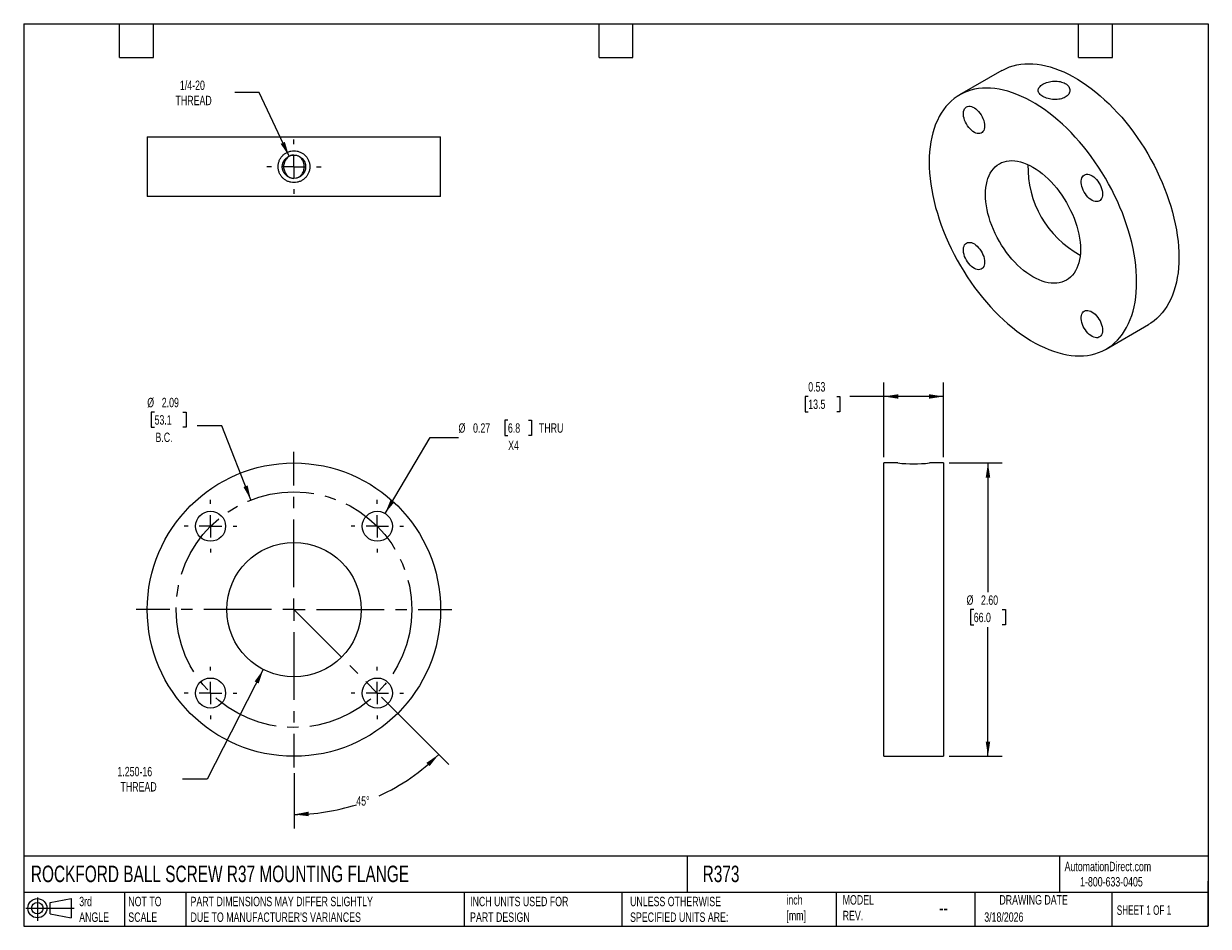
# Model space of a CAD drawing. Header units: inches. Extents: x 0.2 to 10.8, y 0.2 to 8.2.
import ezdxf

# ---------------------------------------------------------------- set-up
doc = ezdxf.new("R2010")
doc.units = ezdxf.units.IN
doc.header["$MEASUREMENT"] = 0
doc.linetypes.add('SLD-Center', pattern=[0.75, 0.6, -0.05, 0.05, -0.05])
doc.linetypes.add('SLD-Solid', pattern=[0])
doc.layers.add('CENTER', color=40, linetype='SLD-Center')
doc.layers.add('SLD-DEFPOINTS', color=7, linetype='Continuous')
doc.layers.add('DIMENSIONS', color=140, linetype='SLD-Solid', lineweight=25)
doc.layers.add('TEXT', color=140, linetype='SLD-Solid', lineweight=25)
doc.styles.add('SLDTEXTSTYLE0', font='TXT', dxfattribs={"width": 0.7})
doc.styles.add('SLDTEXTSTYLE1', font='TXT', dxfattribs={"width": 0.65})
doc.dimstyles.new('SLDDIMSTYLE0', dxfattribs={"dimtxt": 0.084961, "dimasz": 0.13, "dimexe": 0, "dimexo": 0.0625, "dimgap": 0.02124, "dimtad": 0, "dimtih": 1, "dimtoh": 1, "dimdec": 4, "dimzin": 12, "dimdsep": 46, "dimtxsty": 'SLDTEXTSTYLE0', "dimsah": 1, "dimcen": 0.09, "dimadec": 0, "dimazin": 3, "dimtfac": 1, "dimtdec": 0, "dimtofl": 0, "dimtmove": 0, "dimatfit": 3, "dimfxl": 0, "dimfrac": 2, "dimtolj": 1, "dimtzin": 12, "dimarcsym": 0})
doc.dimstyles.new('SLDDIMSTYLE1', dxfattribs={"dimtxt": 0.084961, "dimasz": 0.13, "dimexe": 0, "dimexo": 0.0625, "dimgap": 0.02124, "dimtad": 0, "dimtih": 1, "dimtoh": 1, "dimrnd": 1e-09, "dimzin": 12, "dimdsep": 46, "dimtxsty": 'SLDTEXTSTYLE0', "dimsah": 1, "dimcen": 0, "dimadec": 0, "dimazin": 3, "dimtfac": 1, "dimtofl": 0, "dimtmove": 0, "dimatfit": 3, "dimfxl": 0, "dimfrac": 2, "dimtolj": 1, "dimtzin": 12, "dimarcsym": 0})
doc.dimstyles.new('SLDDIMSTYLE2', dxfattribs={"dimtxt": 0.084961, "dimasz": 0.13, "dimexe": 0, "dimexo": 0.0625, "dimgap": 0.02124, "dimtad": 0, "dimtih": 1, "dimtoh": 1, "dimrnd": 1e-09, "dimdsep": 46, "dimtxsty": 'SLDTEXTSTYLE0', "dimsah": 1, "dimcen": 0, "dimadec": 0, "dimazin": 2, "dimtfac": 1, "dimtofl": 0, "dimtmove": 0, "dimatfit": 3, "dimfxl": 0, "dimfrac": 2, "dimtolj": 1, "dimtzin": 12, "dimarcsym": 0})
doc.dimstyles.new('SLDDIMSTYLE3', dxfattribs={"dimtxt": 0.084961, "dimasz": 0.13, "dimexe": 0, "dimexo": 0.0625, "dimgap": 0.02124, "dimtad": 0, "dimtih": 1, "dimtoh": 1, "dimrnd": 1e-09, "dimzin": 12, "dimdsep": 46, "dimtxsty": 'SLDTEXTSTYLE0', "dimsah": 1, "dimcen": 0, "dimadec": 0, "dimazin": 3, "dimtfac": 1, "dimtofl": 0, "dimtmove": 0, "dimatfit": 3, "dimfxl": 0, "dimfrac": 2, "dimtolj": 1, "dimtzin": 12, "dimarcsym": 0})
doc.dimstyles.new('SLDDIMSTYLE4', dxfattribs={"dimtxt": 0.084961, "dimasz": 0.13, "dimexe": 0, "dimexo": 0.0625, "dimgap": 0.02124, "dimtad": 0, "dimtih": 1, "dimtoh": 1, "dimrnd": 1e-09, "dimdsep": 46, "dimtxsty": 'SLDTEXTSTYLE0', "dimsah": 1, "dimcen": 0.09, "dimadec": 0, "dimazin": 2, "dimtfac": 1, "dimtofl": 0, "dimtmove": 0, "dimatfit": 3, "dimfxl": 0, "dimfrac": 2, "dimtolj": 1, "dimtzin": 12, "dimarcsym": 0})
doc.dimstyles.new('SLDDIMSTYLE5', dxfattribs={"dimtxt": 0.084961, "dimasz": 0.13, "dimexe": 0, "dimexo": 0.0625, "dimgap": 0.02124, "dimtad": 0, "dimtih": 1, "dimtoh": 1, "dimrnd": 1e-09, "dimzin": 4, "dimdsep": 46, "dimtxsty": 'SLDTEXTSTYLE0', "dimsah": 1, "dimcen": 0.09, "dimadec": 0, "dimazin": 1, "dimtfac": 1, "dimtofl": 0, "dimtmove": 0, "dimatfit": 3, "dimfxl": 0, "dimfrac": 2, "dimtolj": 1, "dimtzin": 12, "dimarcsym": 0})

# ---------------------------------------------------------------- blocks, each defined once
blk = doc.blocks.new('Block11')
at = {"color": 7, "linetype": 'SLD-Solid', "lineweight": 18}
for p, q in [((0, 0.113), (0.428, 0.113)), ((0.102, 0.209), (0.102, 0)), ((0.216, 0.164), (0.401, 0.198)), ((0.216, 0.063), (0.216, 0.164)), ((0.401, 0.198), (0.401, 0.029)), ((0.216, 0.063), (0.401, 0.029))]:
    blk.add_line(p, q, dxfattribs=at)
for radius in [0.0846, 0.0506]:
    blk.add_circle((0.102, 0.113), radius, dxfattribs=at)
blk = doc.blocks.new('Block12')
at = {"layer": 'SLD-DEFPOINTS'}
blk.add_blockref('Block11', (0, 0), dxfattribs=at)
blk = doc.blocks.new('_D')
at = {"layer": 'DIMENSIONS'}
for p, q in [((3.42, 2.282), (4.018, 1.684)), ((2.646, 1.607), (2.646, 1.116))]:
    blk.add_line(p, q, dxfattribs=at)
for start, end in [(294.5435, 315), (270, 287.7197)]:
    blk.add_arc((2.646, 3.057), 1.815, start, end, dxfattribs=at)
for points in [[(3.929, 1.773), (3.82, 1.699), (3.848, 1.67)], [(2.646, 1.241), (2.776, 1.226), (2.775, 1.266)]]:
    blk.add_solid(points, dxfattribs=at)
at = {"layer": 'DIMENSIONS', "insert": (3.198, 1.403), "char_height": 0.0833, "attachment_point": 1, "style": 'SLDTEXTSTYLE0'}
blk.add_mtext('45°', dxfattribs=at)
blk = doc.blocks.new('_D_1')
at = {"layer": 'DIMENSIONS'}
for p, q in [((1.41, 4.808), (1.381, 4.808)), ((1.381, 4.808), (1.381, 4.673)), ((1.662, 4.808), (1.691, 4.808)), ((1.691, 4.808), (1.691, 4.673)), ((1.381, 4.673), (1.41, 4.673)), ((1.691, 4.673), (1.662, 4.673)), ((2.007, 4.685), (1.789, 4.685)), ((2.264, 4.029), (2.007, 4.685))]:
    blk.add_line(p, q, dxfattribs=at)
blk.add_solid([(2.264, 4.029), (2.235, 4.158), (2.198, 4.143)], dxfattribs=at)
at = {"layer": 'DIMENSIONS', "char_height": 0.0833, "attachment_point": 1, "style": 'SLDTEXTSTYLE0'}
for s, insert in [('%%c', (1.345, 4.934)), ('2.09', (1.474, 4.934)), ('53.1', (1.41, 4.78)), ('B.C.', (1.418, 4.626))]:
    blk.add_mtext(s, dxfattribs=dict(at, insert=insert))
blk = doc.blocks.new('_D_2')
at = {"layer": 'DIMENSIONS'}
for p, q in [((4.542, 4.736), (4.514, 4.736)), ((4.514, 4.736), (4.514, 4.601)), ((4.724, 4.736), (4.752, 4.736)), ((4.752, 4.736), (4.752, 4.601)), ((3.453, 3.91), (3.854, 4.582)), ((3.854, 4.582), (4.104, 4.582)), ((4.514, 4.601), (4.542, 4.601)), ((4.752, 4.601), (4.724, 4.601))]:
    blk.add_line(p, q, dxfattribs=at)
blk.add_solid([(3.453, 3.91), (3.537, 4.011), (3.502, 4.031)], dxfattribs=at)
at = {"layer": 'DIMENSIONS', "char_height": 0.0833, "attachment_point": 1, "style": 'SLDTEXTSTYLE0'}
for s, insert in [('%%c', (4.104, 4.708)), ('0.27', (4.233, 4.708)), ('6.8', (4.542, 4.708)), ('THRU', (4.817, 4.708)), ('X4', (4.544, 4.554))]:
    blk.add_mtext(s, dxfattribs=dict(at, insert=insert))
blk = doc.blocks.new('_D_3')
at = {"layer": 'DIMENSIONS'}
for p, q in [((2.374, 2.526), (1.877, 1.555)), ((1.877, 1.555), (1.659, 1.555))]:
    blk.add_line(p, q, dxfattribs=at)
blk.add_solid([(2.374, 2.526), (2.297, 2.42), (2.333, 2.402)], dxfattribs=at)
at = {"layer": 'DIMENSIONS', "char_height": 0.0833, "attachment_point": 1, "style": 'SLDTEXTSTYLE0'}
for s, insert in [('1.250-16', (1.081, 1.663)), ('THREAD', (1.108, 1.528))]:
    blk.add_mtext(s, dxfattribs=dict(at, insert=insert))
blk = doc.blocks.new('SW_CENTERMARKSYMBOL_0')
at = {"layer": 'CENTER', "color": 0}
for p, q in [((0, 0.2), (0, 0.233)), ((-0.2, 0), (-0.233, 0)), ((0, 0), (-0.1, 0)), ((0, 0), (0, 0.1)), ((0, 0), (0, -0.1)), ((0, 0), (0.1, 0)), ((0.2, 0), (0.233, 0)), ((0, -0.2), (0, -0.233))]:
    blk.add_line(p, q, dxfattribs=at)
blk = doc.blocks.new('SW_CENTERMARKSYMBOL_1')
at = {"layer": 'CENTER', "color": 0}
for p, q in [((0, 0.2), (0, 0.233)), ((-0.2, 0), (-0.233, 0)), ((0, 0), (-0.1, 0)), ((0, 0), (0, 0.1)), ((0, 0), (0, -0.1)), ((0, 0), (0.1, 0)), ((0.2, 0), (0.233, 0)), ((0, -0.2), (0, -0.233))]:
    blk.add_line(p, q, dxfattribs=at)
blk = doc.blocks.new('SW_CENTERMARKSYMBOL_2')
at = {"layer": 'CENTER', "color": 0}
for p, q in [((0, 0.2), (0, 0.233)), ((-0.2, 0), (-0.233, 0)), ((0, 0), (-0.1, 0)), ((0, 0), (0, 0.1)), ((0, 0), (0, -0.1)), ((0, 0), (0.1, 0)), ((0.2, 0), (0.233, 0)), ((0, -0.2), (0, -0.233))]:
    blk.add_line(p, q, dxfattribs=at)
blk = doc.blocks.new('SW_CENTERMARKSYMBOL_3')
at = {"layer": 'CENTER', "color": 0}
for p, q in [((0, 0.2), (0, 0.233)), ((-0.2, 0), (-0.233, 0)), ((0, 0), (-0.1, 0)), ((0, 0), (0, 0.1)), ((0, 0), (0, -0.1)), ((0, 0), (0.1, 0)), ((0.2, 0), (0.233, 0)), ((0, -0.2), (0, -0.233))]:
    blk.add_line(p, q, dxfattribs=at)
blk = doc.blocks.new('SW_CENTERMARKSYMBOL_4')
at = {"layer": 'CENTER', "color": 0}
for p, q in [((0, 0.2), (0, 1.4)), ((-0.2, 0), (-1.4, 0)), ((0, 0), (-0.1, 0)), ((0, 0), (0, 0.1)), ((0, 0), (0, -0.1)), ((0, 0), (0.1, 0)), ((0.2, 0), (1.4, 0)), ((0, -0.2), (0, -1.4))]:
    blk.add_line(p, q, dxfattribs=at)
blk = doc.blocks.new('_D_4')
at = {"layer": 'DIMENSIONS'}
for p, q in [((7.873, 4.407), (7.873, 5.071)), ((8.403, 4.407), (8.403, 5.071)), ((7.204, 4.946), (7.176, 4.946)), ((7.176, 4.946), (7.176, 4.811)), ((7.457, 4.946), (7.485, 4.946)), ((7.485, 4.946), (7.485, 4.811)), ((7.873, 4.946), (7.572, 4.946)), ((8.403, 4.946), (7.873, 4.946)), ((7.176, 4.811), (7.204, 4.811)), ((7.485, 4.811), (7.457, 4.811))]:
    blk.add_line(p, q, dxfattribs=at)
for points in [[(7.873, 4.946), (8.003, 4.926), (8.003, 4.966)], [(8.403, 4.946), (8.273, 4.966), (8.273, 4.926)]]:
    blk.add_solid(points, dxfattribs=at)
at = {"layer": 'DIMENSIONS', "char_height": 0.0833, "attachment_point": 1, "style": 'SLDTEXTSTYLE0'}
for s, insert in [('0.53', (7.204, 5.073)), ('13.5', (7.204, 4.919))]:
    blk.add_mtext(s, dxfattribs=dict(at, insert=insert))
blk = doc.blocks.new('_D_5')
at = {"layer": 'DIMENSIONS'}
for p, q in [((8.453, 4.357), (8.922, 4.357)), ((8.797, 4.357), (8.797, 3.211)), ((8.671, 3.057), (8.642, 3.057)), ((8.642, 3.057), (8.642, 2.921)), ((8.923, 3.057), (8.952, 3.057)), ((8.952, 3.057), (8.952, 2.921)), ((8.642, 2.921), (8.671, 2.921)), ((8.797, 1.757), (8.797, 2.902)), ((8.952, 2.921), (8.923, 2.921)), ((8.453, 1.757), (8.922, 1.757))]:
    blk.add_line(p, q, dxfattribs=at)
for points in [[(8.797, 4.357), (8.777, 4.227), (8.817, 4.227)], [(8.797, 1.757), (8.817, 1.887), (8.777, 1.887)]]:
    blk.add_solid(points, dxfattribs=at)
at = {"layer": 'DIMENSIONS', "char_height": 0.0833, "attachment_point": 1, "style": 'SLDTEXTSTYLE0'}
for s, insert in [('%%c', (8.607, 3.183)), ('2.60', (8.735, 3.183)), ('66.0', (8.671, 3.029))]:
    blk.add_mtext(s, dxfattribs=dict(at, insert=insert))
blk = doc.blocks.new('_D_6')
at = {"layer": 'DIMENSIONS'}
for p, q in [((2.338, 7.639), (2.12, 7.639)), ((2.602, 7.076), (2.338, 7.639))]:
    blk.add_line(p, q, dxfattribs=at)
blk.add_solid([(2.602, 7.076), (2.565, 7.202), (2.528, 7.185)], dxfattribs=at)
at = {"layer": 'DIMENSIONS', "char_height": 0.0833, "attachment_point": 1, "style": 'SLDTEXTSTYLE0'}
for s, insert in [('1/4-20', (1.635, 7.746)), ('THREAD', (1.596, 7.611))]:
    blk.add_mtext(s, dxfattribs=dict(at, insert=insert))
blk = doc.blocks.new('SW_CENTERMARKSYMBOL_5')
at = {"layer": 'CENTER', "color": 0}
for p, q in [((0, 0.2), (0, 0.2405)), ((-0.2, 0), (-0.2405, 0)), ((0, 0), (-0.1, 0)), ((0, 0), (0, 0.1)), ((0, 0), (0, -0.1)), ((0, 0), (0.1, 0)), ((0.2, 0), (0.2405, 0)), ((0, -0.2), (0, -0.2405))]:
    blk.add_line(p, q, dxfattribs=at)

msp = doc.modelspace()

# ---------------------------------------------------------------- linework, layer by layer
for p, q in [((8.92036, 7.83472), (8.54559, 7.61837)), ((1.34558, 7.24751), (1.34558, 6.71751)), ((1.34558, 7.24751), (3.94558, 7.24751)), ((3.94558, 6.71751), (3.94558, 7.24751)), ((3.94558, 6.71751), (1.34558, 6.71751)), ((9.84549, 5.36665), (10.22026, 5.58299)), ((7.9977, 4.35651), (7.8732, 4.35651)), ((7.8732, 1.75651), (7.8732, 4.35651)), ((8.4032, 4.35651), (8.2787, 4.35651)), ((8.4032, 4.35651), (8.4032, 1.75651)), ((7.8732, 1.75651), (8.4032, 1.75651))]:
    msp.add_line(p, q)
at = {"color": 7, "linetype": 'SLD-Center', "lineweight": 18}
msp.add_line((2.64558, 3.05651), (3.38451, 2.31759), dxfattribs=at)
at = {"flags": 128}
for points in [[(8.92036, 7.83472), (8.92754, 7.83877), (8.95724, 7.85372), (8.98813, 7.86642), (9.02017, 7.87686), (9.05328, 7.88502), (9.08741, 7.89086), (9.12248, 7.8944), (9.15843, 7.89562), (9.19518, 7.89451), (9.23267, 7.89108), (9.27082, 7.88534), (9.30956, 7.87729), (9.3488, 7.86696), (9.38848, 7.85435), (9.42852, 7.83951), (9.46883, 7.82246), (9.50934, 7.80322), (9.54997, 7.78184), (9.59064, 7.75836), (9.63127, 7.73283), (9.67179, 7.70529), (9.7121, 7.6758), (9.75214, 7.64442), (9.79181, 7.61121), (9.83106, 7.57623), (9.8698, 7.53955), (9.90795, 7.50125), (9.94543, 7.4614), (9.98219, 7.42007), (10.01814, 7.37735), (10.05321, 7.33332), (10.08733, 7.28807), (10.12045, 7.24169), (10.15248, 7.19426), (10.18338, 7.14588), (10.21308, 7.09665), (10.24152, 7.04666), (10.26864, 6.996), (10.2944, 6.94479), (10.31874, 6.89311), (10.34162, 6.84107), (10.36298, 6.78877), (10.38279, 6.73632), (10.40102, 6.68381), (10.41762, 6.63136), (10.43255, 6.57905), (10.4458, 6.527), (10.45734, 6.4753), (10.46714, 6.42406), (10.47519, 6.37338), (10.48146, 6.32336), (10.48595, 6.27409), (10.48865, 6.22567), (10.48955, 6.17819), (10.48865, 6.13176), (10.48595, 6.08645), (10.48146, 6.04237), (10.47519, 5.99959), (10.46714, 5.95819), (10.45734, 5.91827), (10.4458, 5.87989), (10.43255, 5.84314), (10.41762, 5.80808), (10.40102, 5.77479), (10.38279, 5.74332), (10.36298, 5.71374), (10.34162, 5.68611), (10.31874, 5.66049), (10.2944, 5.63691), (10.26864, 5.61544), (10.24152, 5.5961), (10.22026, 5.58299)], [(8.2763, 7.02318), (8.2772, 6.9757), (8.2799, 6.92728), (8.28439, 6.87801), (8.29066, 6.82799), (8.29871, 6.77731), (8.30851, 6.72607), (8.32005, 6.67437), (8.3333, 6.62232), (8.34823, 6.57001), (8.36483, 6.51755), (8.38305, 6.46505), (8.40287, 6.41259), (8.42423, 6.3603), (8.44711, 6.30826), (8.47145, 6.25658), (8.49721, 6.20537), (8.52433, 6.15471), (8.55277, 6.10472), (8.58247, 6.05549), (8.61337, 6.00711), (8.6454, 5.95968), (8.67852, 5.9133), (8.71264, 5.86805), (8.74771, 5.82402), (8.78366, 5.7813), (8.82042, 5.73997), (8.8579, 5.70012), (8.89605, 5.66182), (8.93479, 5.62514), (8.97403, 5.59016), (9.01371, 5.55695), (9.05375, 5.52557), (9.09406, 5.49608), (9.13457, 5.46854), (9.17521, 5.44301), (9.21588, 5.41953), (9.25651, 5.39815), (9.29702, 5.37891), (9.33733, 5.36186), (9.37737, 5.34701), (9.41705, 5.33441), (9.45629, 5.32408), (9.49503, 5.31603), (9.53318, 5.31029), (9.57067, 5.30686), (9.60742, 5.30575), (9.64337, 5.30697), (9.67844, 5.3105), (9.71257, 5.31635), (9.74568, 5.32451), (9.77772, 5.33494), (9.80861, 5.34765), (9.83831, 5.36259), (9.86675, 5.37975), (9.89388, 5.39909), (9.91963, 5.42056), (9.94397, 5.44414), (9.96685, 5.46976), (9.98821, 5.49739), (10.00803, 5.52697), (10.02625, 5.55844), (10.04285, 5.59173), (10.05779, 5.62679), (10.07104, 5.66354), (10.08257, 5.70192), (10.09238, 5.74184), (10.10042, 5.78324), (10.10669, 5.82602), (10.11118, 5.87011), (10.11388, 5.91541), (10.11478, 5.96185), (10.11388, 6.00932), (10.11118, 6.05774), (10.10669, 6.10701), (10.10042, 6.15703), (10.09238, 6.20771), (10.08257, 6.25895), (10.07104, 6.31065), (10.05779, 6.3627), (10.04285, 6.41501), (10.02625, 6.46747), (10.00803, 6.51997), (9.98821, 6.57243), (9.96685, 6.62472), (9.94397, 6.67676), (9.91963, 6.72844), (9.89388, 6.77965), (9.86675, 6.83031), (9.83831, 6.8803), (9.80861, 6.92953), (9.77772, 6.97791), (9.74568, 7.02534), (9.71257, 7.07172), (9.67844, 7.11697), (9.64337, 7.161), (9.60742, 7.20372), (9.57067, 7.24505), (9.53318, 7.2849), (9.49503, 7.32321), (9.45629, 7.35988), (9.41705, 7.39486), (9.37737, 7.42807), (9.33733, 7.45945), (9.29702, 7.48894), (9.25651, 7.51648), (9.21588, 7.54201), (9.17521, 7.56549), (9.13457, 7.58687), (9.09406, 7.60611), (9.05375, 7.62316), (9.01371, 7.63801), (8.97403, 7.65061), (8.93479, 7.66094), (8.89605, 7.66899), (8.8579, 7.67473), (8.82042, 7.67816), (8.78366, 7.67927), (8.74771, 7.67805), (8.71264, 7.67452), (8.67852, 7.66867), (8.6454, 7.66052), (8.61337, 7.65008), (8.58247, 7.63737), (8.55277, 7.62243), (8.52433, 7.60527), (8.49721, 7.58593), (8.47145, 7.56446), (8.44711, 7.54088), (8.42423, 7.51526), (8.40287, 7.48763), (8.38305, 7.45805), (8.36483, 7.42658), (8.34823, 7.39329), (8.3333, 7.35823), (8.32005, 7.32148), (8.30851, 7.2831), (8.29871, 7.24318), (8.29066, 7.20178), (8.28439, 7.159), (8.2799, 7.11491), (8.2772, 7.06961), (8.2763, 7.02318)], [(8.76709, 7.34322), (8.76617, 7.32863), (8.76344, 7.31538), (8.75896, 7.30374), (8.7528, 7.29392), (8.74508, 7.28611), (8.73597, 7.28047), (8.72563, 7.27711), (8.71427, 7.2761), (8.7021, 7.27745), (8.68937, 7.28113), (8.67632, 7.28708), (8.66321, 7.29518), (8.65029, 7.30527), (8.63781, 7.31715), (8.62602, 7.3306), (8.61514, 7.34535), (8.60539, 7.36112), (8.59696, 7.3776), (8.59, 7.39446), (8.58467, 7.41138), (8.58105, 7.42803), (8.57923, 7.44409), (8.57923, 7.45924), (8.58105, 7.47319), (8.58467, 7.48567), (8.59, 7.49643), (8.59696, 7.50526), (8.60539, 7.512), (8.61514, 7.51651), (8.62602, 7.5187), (8.63781, 7.51854), (8.65029, 7.51602), (8.66321, 7.51119), (8.67632, 7.50415), (8.68937, 7.49503), (8.7021, 7.48401), (8.71427, 7.47132), (8.72563, 7.45718), (8.73597, 7.44188), (8.74508, 7.42572), (8.7528, 7.40901), (8.75896, 7.39208), (8.76344, 7.37525), (8.76617, 7.35886), (8.76709, 7.34322)], [(8.77446, 6.7356), (8.77536, 6.76688), (8.77806, 6.79698), (8.78255, 6.82579), (8.78881, 6.85316), (8.79681, 6.879), (8.80651, 6.90317), (8.81788, 6.92559), (8.83087, 6.94615), (8.84542, 6.96477), (8.86147, 6.98137), (8.87896, 6.99588), (8.89779, 7.00823), (8.9179, 7.01837), (8.9392, 7.02626), (8.9616, 7.03186), (8.985, 7.03516), (9.0093, 7.03613), (9.0344, 7.03477), (9.06019, 7.03109), (9.08656, 7.02511), (9.11339, 7.01684), (9.14058, 7.00633), (9.168, 6.99362), (9.19554, 6.97876), (9.22308, 6.96182), (9.2505, 6.94287), (9.27769, 6.92199), (9.30453, 6.89928), (9.33089, 6.87482), (9.35668, 6.84872), (9.38178, 6.8211), (9.40608, 6.79207), (9.42948, 6.76176), (9.45188, 6.7303), (9.47318, 6.69782), (9.49329, 6.66445), (9.51213, 6.63036), (9.52961, 6.59567), (9.54566, 6.56054), (9.56021, 6.52512), (9.5732, 6.48956), (9.58457, 6.45401), (9.59428, 6.41863), (9.60228, 6.38356), (9.60853, 6.34896), (9.61302, 6.31497), (9.61572, 6.28175), (9.61662, 6.24942), (9.61572, 6.21814), (9.61302, 6.18804), (9.60853, 6.15923), (9.60228, 6.13186), (9.59428, 6.10603), (9.58457, 6.08185), (9.5732, 6.05943), (9.56021, 6.03887), (9.54566, 6.02025), (9.52961, 6.00365), (9.51213, 5.98914), (9.49329, 5.97679), (9.47318, 5.96665), (9.45188, 5.95876), (9.42948, 5.95316), (9.40608, 5.94986), (9.38178, 5.94889), (9.35668, 5.95025), (9.33089, 5.95393), (9.30453, 5.95991), (9.27769, 5.96818), (9.2505, 5.97869), (9.22308, 5.9914), (9.19554, 6.00626), (9.168, 6.0232), (9.14058, 6.04215), (9.11339, 6.06303), (9.08656, 6.08574), (9.06019, 6.1102), (9.0344, 6.1363), (9.0093, 6.16392), (8.985, 6.19295), (8.9616, 6.22326), (8.9392, 6.25472), (8.9179, 6.28721), (8.89779, 6.32057), (8.87896, 6.35466), (8.86147, 6.38935), (8.84542, 6.42448), (8.83087, 6.4599), (8.81788, 6.49546), (8.80651, 6.53101), (8.79681, 6.5664), (8.78881, 6.60146), (8.78255, 6.63606), (8.77806, 6.67005), (8.77536, 6.70327), (8.77446, 6.7356)], [(9.81209, 6.73995), (9.81117, 6.72536), (9.80844, 6.71212), (9.80396, 6.70047), (9.7978, 6.69065), (9.79008, 6.68285), (9.78097, 6.67721), (9.77063, 6.67385), (9.75927, 6.67283), (9.7471, 6.67418), (9.73437, 6.67786), (9.72132, 6.68381), (9.70821, 6.69191), (9.69529, 6.702), (9.68281, 6.71389), (9.67102, 6.72734), (9.66014, 6.74209), (9.65039, 6.75786), (9.64196, 6.77433), (9.635, 6.79119), (9.62967, 6.80811), (9.62605, 6.82477), (9.62423, 6.84082), (9.62423, 6.85598), (9.62605, 6.86993), (9.62967, 6.8824), (9.635, 6.89316), (9.64196, 6.902), (9.65039, 6.90873), (9.66014, 6.91324), (9.67102, 6.91544), (9.68281, 6.91527), (9.69529, 6.91275), (9.70821, 6.90792), (9.72132, 6.90088), (9.73437, 6.89176), (9.7471, 6.88075), (9.75927, 6.86805), (9.77063, 6.85392), (9.78097, 6.83862), (9.79008, 6.82246), (9.7978, 6.80575), (9.80396, 6.78882), (9.80844, 6.77199), (9.81117, 6.75559), (9.81209, 6.73995)], [(8.76709, 6.13649), (8.76617, 6.1219), (8.76344, 6.10866), (8.75896, 6.09701), (8.7528, 6.08719), (8.74508, 6.07938), (8.73597, 6.07375), (8.72563, 6.07039), (8.71427, 6.06937), (8.7021, 6.07072), (8.68937, 6.0744), (8.67632, 6.08035), (8.66321, 6.08845), (8.65029, 6.09854), (8.63781, 6.11043), (8.62602, 6.12387), (8.61514, 6.13863), (8.60539, 6.15439), (8.59696, 6.17087), (8.59, 6.18773), (8.58467, 6.20465), (8.58105, 6.2213), (8.57923, 6.23736), (8.57923, 6.25251), (8.58105, 6.26646), (8.58467, 6.27894), (8.59, 6.2897), (8.59696, 6.29854), (8.60539, 6.30527), (8.61514, 6.30978), (8.62602, 6.31198), (8.63781, 6.31181), (8.65029, 6.30929), (8.66321, 6.30446), (8.67632, 6.29742), (8.68937, 6.2883), (8.7021, 6.27729), (8.71427, 6.26459), (8.72563, 6.25045), (8.73597, 6.23516), (8.74508, 6.219), (8.7528, 6.20229), (8.75896, 6.18535), (8.76344, 6.16853), (8.76617, 6.15213), (8.76709, 6.13649)], [(9.81209, 5.53322), (9.81117, 5.51864), (9.80844, 5.50539), (9.80396, 5.49374), (9.7978, 5.48392), (9.79008, 5.47612), (9.78097, 5.47048), (9.77063, 5.46712), (9.75927, 5.46611), (9.7471, 5.46745), (9.73437, 5.47114), (9.72132, 5.47709), (9.70821, 5.48518), (9.69529, 5.49527), (9.68281, 5.50716), (9.67102, 5.52061), (9.66014, 5.53536), (9.65039, 5.55113), (9.64196, 5.5676), (9.635, 5.58447), (9.62967, 5.60139), (9.62605, 5.61804), (9.62423, 5.6341), (9.62423, 5.64925), (9.62605, 5.6632), (9.62967, 5.67567), (9.635, 5.68643), (9.64196, 5.69527), (9.65039, 5.70201), (9.66014, 5.70652), (9.67102, 5.70871), (9.68281, 5.70854), (9.69529, 5.70602), (9.70821, 5.70119), (9.72132, 5.69415), (9.73437, 5.68504), (9.7471, 5.67402), (9.75927, 5.66132), (9.77063, 5.64719), (9.78097, 5.63189), (9.79008, 5.61573), (9.7978, 5.59902), (9.80396, 5.58209), (9.80844, 5.56526), (9.81117, 5.54887), (9.81209, 5.53322)]]:
    msp.add_lwpolyline(points, dxfattribs=at)
for centre, radius in [((2.64558, 6.98251), 0.1035), ((2.64558, 3.05651), 1.3), ((1.90665, 3.79544), 0.133), ((3.38451, 3.79544), 0.133), ((2.64558, 3.05651), 0.5955), ((1.90665, 2.31759), 0.133), ((3.38451, 2.31759), 0.133)]:
    msp.add_circle(centre, radius)
for centre, radius, start, end in [((10.03492, 6.97707), 0.88372, 178.41597, 241.578653), ((8.1382, 5.65175), 1.30284, 263.809088, 276.190912)]:
    msp.add_arc(centre, radius, start, end)
for points, knots in [([(9.48227, 7.71954), (9.47571, 7.72333), (9.4686, 7.72661), (9.45338, 7.73217), (9.44515, 7.73448), (9.42814, 7.73797), (9.41938, 7.73916), (9.40138, 7.74048), (9.39208, 7.7406), (9.37376, 7.73979), (9.36466, 7.73887), (9.34654, 7.73604), (9.33768, 7.73414), (9.32077, 7.72953), (9.3126, 7.72678), (9.29722, 7.72054), (9.29014, 7.7171), (9.27716, 7.70962), (9.27122, 7.70553), (9.26101, 7.69702), (9.25669, 7.69259), (9.24963, 7.68335), (9.24692, 7.67855), (9.24335, 7.66894), (9.24243, 7.66408), (9.24242, 7.65419), (9.24332, 7.64933), (9.24687, 7.63972), (9.24956, 7.63491), (9.2566, 7.62566), (9.26091, 7.62123), (9.27109, 7.61272), (9.27701, 7.60863), (9.29014, 7.60104), (9.29725, 7.59761), (9.31247, 7.59142), (9.3207, 7.58865), (9.33771, 7.58401), (9.34647, 7.58214), (9.36447, 7.57932), (9.37377, 7.57838), (9.39209, 7.57757), (9.40119, 7.57768), (9.41931, 7.579), (9.42817, 7.5802), (9.44508, 7.58367), (9.45325, 7.58595), (9.46863, 7.59156), (9.47571, 7.59484), (9.48869, 7.60232), (9.49463, 7.60657), (9.50484, 7.6157), (9.50916, 7.62059), (9.51622, 7.63099), (9.51893, 7.63648), (9.5225, 7.64759), (9.52342, 7.65326), (9.52343, 7.66479), (9.52253, 7.67046), (9.51898, 7.68157), (9.51628, 7.68706), (9.50925, 7.69746), (9.50494, 7.70235), (9.49476, 7.71149), (9.48884, 7.71575), (9.48227, 7.71954)], [0, 0, 0, 0, 0.03125, 0.03125, 0.0625, 0.0625, 0.09375, 0.09375, 0.125, 0.125, 0.15625, 0.15625, 0.1875, 0.1875, 0.21875, 0.21875, 0.25, 0.25, 0.28125, 0.28125, 0.3125, 0.3125, 0.34375, 0.34375, 0.375, 0.375, 0.40625, 0.40625, 0.4375, 0.4375, 0.46875, 0.46875, 0.5, 0.5, 0.53125, 0.53125, 0.5625, 0.5625, 0.59375, 0.59375, 0.625, 0.625, 0.65625, 0.65625, 0.6875, 0.6875, 0.71875, 0.71875, 0.75, 0.75, 0.78125, 0.78125, 0.8125, 0.8125, 0.84375, 0.84375, 0.875, 0.875, 0.90625, 0.90625, 0.9375, 0.9375, 0.96875, 0.96875, 1, 1, 1, 1]), ([(2.64558, 7.12301), (2.63629, 7.12301), (2.62716, 7.12209), (2.6092, 7.11852), (2.60027, 7.11582), (2.58326, 7.10877), (2.57519, 7.10445), (2.55993, 7.09426), (2.5527, 7.08833), (2.53975, 7.07538), (2.53394, 7.06831), (2.52367, 7.05296), (2.51931, 7.04479), (2.5123, 7.02789), (2.5096, 7.01903), (2.50598, 7.0009), (2.50509, 6.99178), (2.50507, 6.97344), (2.50599, 6.96412), (2.50957, 6.9461), (2.51222, 6.93734), (2.51926, 6.92032), (2.52365, 6.9121), (2.53381, 6.89688), (2.53961, 6.88979), (2.55272, 6.87666), (2.55981, 6.87085), (2.57501, 6.86067), (2.58322, 6.85627), (2.60023, 6.84921), (2.60898, 6.84655), (2.62699, 6.84294), (2.63629, 6.84201), (2.65487, 6.84201), (2.664, 6.84292), (2.68196, 6.84649), (2.69089, 6.8492), (2.7079, 6.85625), (2.71597, 6.86056), (2.73123, 6.87076), (2.73846, 6.87669), (2.75141, 6.88964), (2.75722, 6.8967), (2.76749, 6.91206), (2.77185, 6.92022), (2.77886, 6.93712), (2.78156, 6.94598), (2.78518, 6.96412), (2.78607, 6.97324), (2.78609, 6.99158), (2.78517, 7.00089), (2.78159, 7.01891), (2.77894, 7.02767), (2.7719, 7.04469), (2.76751, 7.05291), (2.75735, 7.06813), (2.75155, 7.07523), (2.73844, 7.08835), (2.73136, 7.09416), (2.71615, 7.10434), (2.70794, 7.10875), (2.69093, 7.1158), (2.68218, 7.11847), (2.66417, 7.12207), (2.65487, 7.12301), (2.64558, 7.12301)], [0, 0, 0, 0, 0.03125, 0.03125, 0.0625, 0.0625, 0.09375, 0.09375, 0.125, 0.125, 0.15625, 0.15625, 0.1875, 0.1875, 0.21875, 0.21875, 0.25, 0.25, 0.28125, 0.28125, 0.3125, 0.3125, 0.34375, 0.34375, 0.375, 0.375, 0.40625, 0.40625, 0.4375, 0.4375, 0.46875, 0.46875, 0.5, 0.5, 0.53125, 0.53125, 0.5625, 0.5625, 0.59375, 0.59375, 0.625, 0.625, 0.65625, 0.65625, 0.6875, 0.6875, 0.71875, 0.71875, 0.75, 0.75, 0.78125, 0.78125, 0.8125, 0.8125, 0.84375, 0.84375, 0.875, 0.875, 0.90625, 0.90625, 0.9375, 0.9375, 0.96875, 0.96875, 1, 1, 1, 1]), ([(2.64558, 7.08601), (2.63911, 7.08601), (2.63278, 7.08523), (2.62039, 7.08224), (2.61427, 7.07998), (2.59717, 7.07138), (2.58705, 7.0631), (2.57479, 7.04839), (2.57114, 7.04304), (2.56492, 7.03192), (2.56231, 7.0261), (2.5581, 7.01398), (2.55651, 7.00774), (2.55442, 6.99518), (2.55389, 6.98882), (2.55391, 6.96951), (2.55602, 6.95693), (2.56452, 6.93264), (2.57069, 6.92152), (2.58717, 6.90178), (2.59705, 6.89369), (2.61432, 6.88501), (2.62029, 6.88281), (2.63265, 6.8798), (2.6391, 6.87901), (2.64558, 6.87901)], [0, 0, 0, 0, 0.0625, 0.0625, 0.125, 0.125, 0.25, 0.25, 0.3125, 0.3125, 0.375, 0.375, 0.4375, 0.4375, 0.5, 0.5, 0.625, 0.625, 0.75, 0.75, 0.875, 0.875, 0.9375, 0.9375, 1, 1, 1, 1]), ([(2.66902, 6.88277), (2.67051, 6.88314), (2.68075, 6.88573), (2.69859, 6.89667), (2.71558, 6.91439), (2.72616, 6.93243), (2.73255, 6.94834), (2.73649, 6.96563), (2.73776, 6.98416), (2.73596, 7.00295), (2.73104, 7.02148), (2.72298, 7.03885), (2.71224, 7.05427), (2.69903, 7.06708), (2.68487, 7.07672), (2.67453, 7.08047), (2.66983, 7.08218)], [0, 0, 0, 0, 0.01774828, 0.12285687, 0.23710007, 0.3012725, 0.3654627, 0.43601303, 0.50656973, 0.58055601, 0.65453275, 0.72850096, 0.80243106, 0.87227519, 0.94205696, 1, 1, 1, 1])]:
    msp.add_open_spline(points, degree=3, knots=knots)
at = {"layer": 'CENTER', "linetype": 'SLD-Center'}
msp.add_circle((2.64558, 3.05651), 1.045, dxfattribs=at)
at = {"layer": 'TEXT'}
for p, q in [((0.25, 8.25), (10.75, 8.25)), ((0.25, 8.25), (0.25, 0.25)), ((1.1, 7.95), (1.1, 8.25)), ((1.4, 7.95), (1.4, 8.25)), ((5.35, 7.95), (5.35, 8.25)), ((5.65, 7.95), (5.65, 8.25)), ((9.6, 7.95), (9.6, 8.25)), ((9.9, 7.95), (9.9, 8.25)), ((10.75, 8.25), (10.75, 0.25)), ((1.1, 7.95), (1.4, 7.95)), ((5.35, 7.95), (5.65, 7.95)), ((9.6, 7.95), (9.9, 7.95)), ((10.75, 0.87111), (0.25, 0.87111)), ((6.13224, 0.87111), (6.13224, 0.55)), ((9.4321, 0.87111), (9.4321, 0.55)), ((10.75, 0.25), (10.75, 0.65)), ((10.75, 0.55), (0.25, 0.55)), ((1.14349, 0.55), (1.14349, 0.25)), ((1.68651, 0.55), (1.68651, 0.25)), ((4.15292, 0.55), (4.15292, 0.25)), ((5.5511, 0.55), (5.5511, 0.25)), ((7.45278, 0.55), (7.45278, 0.25)), ((8.67974, 0.55), (8.67974, 0.25)), ((9.89562, 0.55), (9.89562, 0.25)), ((0.25, 0.25), (10.75, 0.25))]:
    msp.add_line(p, q, dxfattribs=at)

# ---------------------------------------------------------------- block references
at = {"layer": 'CENTER'}
for name, p in [('SW_CENTERMARKSYMBOL_5', (2.64558, 6.98251)), ('SW_CENTERMARKSYMBOL_4', (2.64558, 3.05651)), ('SW_CENTERMARKSYMBOL_1', (1.90665, 3.79544)), ('SW_CENTERMARKSYMBOL_0', (3.38451, 3.79544)), ('SW_CENTERMARKSYMBOL_2', (1.90665, 2.31759)), ('SW_CENTERMARKSYMBOL_3', (3.38451, 2.31759))]:
    msp.add_blockref(name, p, dxfattribs=at)
at = {"layer": 'SLD-DEFPOINTS'}
msp.add_blockref('Block12', (0.26921, 0.2974), dxfattribs=at)

# ---------------------------------------------------------------- texts
at = {"layer": 'TEXT'}
for s, insert, char_height, attachment_point, style in [('ROCKFORD BALL SCREW R37 MOUNTING FLANGE', (0.31361, 0.78747), 0.1458333, 1, 'SLDTEXTSTYLE0'), ('R373', (6.26802, 0.78747), 0.145833, 1, 'SLDTEXTSTYLE0'), ('AutomationDirect.com', (9.47618, 0.82191), 0.0833333, 1, 'SLDTEXTSTYLE0'), ('1-800-633-0405', (9.61384, 0.6865), 0.0833333, 1, 'SLDTEXTSTYLE0'), ('inch^J[mm]', (7.01039, 0.52606), 0.083333, 1, 'SLDTEXTSTYLE0'), ('MODEL ^JREV.', (7.5092, 0.52614), 0.0833333, 1, 'SLDTEXTSTYLE0'), ('DRAWING DATE', (9.20178, 0.52614), 0.0833333, 2, 'SLDTEXTSTYLE0'), ('3rd^JANGLE', (0.74214, 0.51168), 0.083333, 1, 'SLDTEXTSTYLE0'), ('NOT TO^JSCALE', (1.17743, 0.51168), 0.0833333, 1, 'SLDTEXTSTYLE0'), ("PART DIMENSIONS MAY DIFFER SLIGHTLY ^JDUE TO MANUFACTURER'S VARIANCES", (1.72884, 0.51168), 0.0833333, 1, 'SLDTEXTSTYLE0'), ('INCH UNITS USED FOR ^JPART DESIGN', (4.20683, 0.51168), 0.0833333, 1, 'SLDTEXTSTYLE0'), ('UNLESS OTHERWISE ^JSPECIFIED UNITS ARE:', (5.62477, 0.51168), 0.0833333, 1, 'SLDTEXTSTYLE0'), ('SHEET 1 OF 1', (9.93863, 0.4351), 0.0833333, 1, 'SLDTEXTSTYLE1'), ('--', (8.36331, 0.47542), 0.125, 1, 'SLDTEXTSTYLE0'), ('3/18/2026', (8.76428, 0.37365), 0.083333, 1, 'SLDTEXTSTYLE0')]:
    msp.add_mtext(s, dxfattribs=dict(at, insert=insert, char_height=char_height, attachment_point=attachment_point, style=style))

# ---------------------------------------------------------------- dimensions: what is measured, and where the dimension line sits
at = {"layer": 'DIMENSIONS'}
for p1, p2, text, picture, middle in [((2.68949, 6.88878), (2.60167, 7.07623), '1/4-20\\PTHREAD', '_D_6', (1.82646, 7.63851)), ((2.9169, 3.58661), (2.37426, 2.52641), '1.250-16\\PTHREAD', '_D_3', (1.33857, 1.55545))]:
    dim = msp.add_diameter_dim_2p(p1=p1, p2=p2, text=text, dimstyle='SLDDIMSTYLE3', override={"dimpost": '<>'}, dxfattribs=at)
    dim.commit()
    dim.dimension.update_dxf_attribs({"geometry": picture, "text_midpoint": middle, "dimtype": 163})
dim = msp.add_linear_dim(base=(8.4032, 4.9463), p1=(7.8732, 4.35651), p2=(8.4032, 4.35651), dimstyle='SLDDIMSTYLE4', dxfattribs=at)
dim.commit()
dim.dimension.update_dxf_attribs({"geometry": '_D_4', "text_midpoint": (7.33058, 4.9463), "dimtype": 160})
for p1, p2, text, dimstyle, picture, middle in [((3.02691, 2.08357), (2.26425, 4.02945), '<>\\PB.C.', 'SLDDIMSTYLE1', '_D_1', (1.53585, 4.72851)), ((3.31631, 3.68126), (3.45271, 3.90962), '<> THRU\\PX4', 'SLDDIMSTYLE2', '_D_2', (4.61751, 4.60105))]:
    dim = msp.add_diameter_dim_2p(p1=p1, p2=p2, text=text, dimstyle=dimstyle, dxfattribs=at)
    dim.commit()
    dim.dimension.update_dxf_attribs({"geometry": picture, "text_midpoint": middle, "dimtype": 163})
dim = msp.add_angular_dim_2l(base=(2.92517, 1.26285), line1=((2.64558, 1.65651), (2.64558, 4.45651)), line2=((3.38451, 2.31759), (2.64558, 3.05651)), dimstyle='SLDDIMSTYLE0', dxfattribs=at)
dim.commit()
dim.dimension.update_dxf_attribs({"geometry": '_D', "text_midpoint": (3.29887, 1.36281), "dimtype": 162})
dim = msp.add_linear_dim(base=(8.7969, 1.75651), p1=(8.4032, 4.35651), p2=(8.4032, 1.75651), angle=90, text='%%c<>', dimstyle='SLDDIMSTYLE5', dxfattribs=at)
dim.commit()
dim.dimension.update_dxf_attribs({"geometry": '_D_5', "text_midpoint": (8.7969, 3.05651), "dimtype": 160})

doc.saveas('drawing.dxf')
